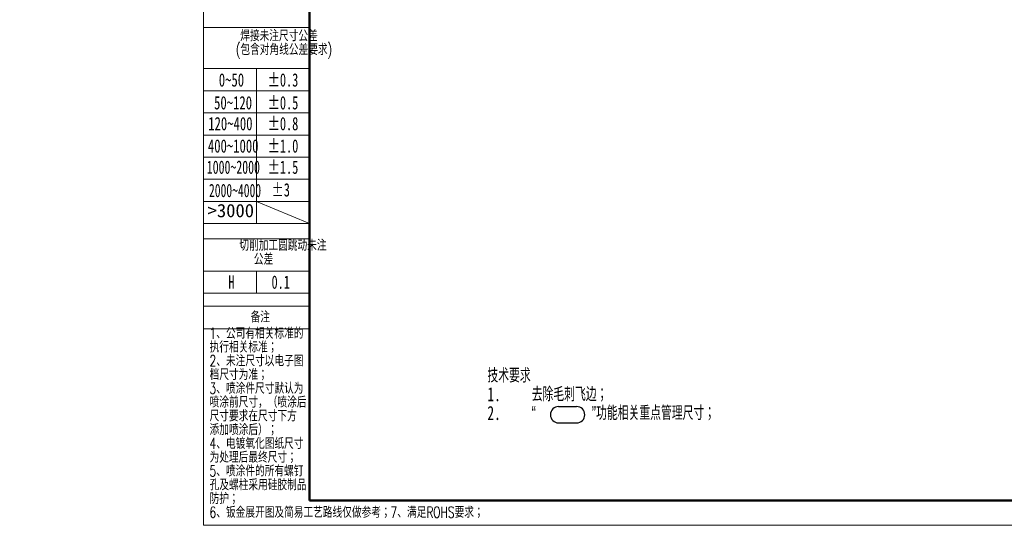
# Model space of a CAD drawing. Header units: millimetres. Extents: x -55 to 650, y 0 to 297.
# Tile 1 of 40: x -41 to 181, y 0 to 115. Entities that reach past the tile are written whole.
import ezdxf

# ---------------------------------------------------------------- set-up
doc = ezdxf.new("R2010")
doc.units = ezdxf.units.MM
doc.linetypes.add('CENTERX2', pattern=[20.32, 12.7, -2.54, 2.54, -2.54])
doc.layers.add('文字层', color=7, linetype='Continuous', lineweight=25)
doc.layers.add('标注层', color=150, linetype='Continuous')
doc.styles.add('SLDTEXTSTYLE0', font='TXT', dxfattribs={"width": 0.7, "bigfont": 'bigfont'})
doc.styles.add('SLDTEXTSTYLE1', font='TXT', dxfattribs={"width": 0.7})
doc.styles.add('SLDTEXTSTYLE17', font='TXT', dxfattribs={"width": 0.653082})
doc.styles.add('SLDTEXTSTYLE18', font='TXT', dxfattribs={"width": 0.641279})
doc.styles.add('SLDTEXTSTYLE5', font='TXT', dxfattribs={"width": 0.677991})
doc.styles.add('SLDTEXTSTYLE7', font='TXT', dxfattribs={"width": 1.026693})

# ---------------------------------------------------------------- blocks, each defined once
blk = doc.blocks.new('SW_SYMBOL_INSP_IBN')
at = {"layer": '文字层', "color": 0}
for p, q in [((500, 1000), (1600, 1000)), ((500, 0), (1600, 0))]:
    blk.add_line(p, q, dxfattribs=at)
for centre, start, end in [((500, 500), 90, 270), ((1600, 500), 270, 90)]:
    blk.add_arc(centre, 500, start, end, dxfattribs=at)
blk = doc.blocks.new('SW_NOTE_0')
at = {"layer": '文字层', "color": 0, "xscale": 0.003694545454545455, "yscale": 0.003694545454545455, "zscale": 0.003694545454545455}
blk.add_blockref('SW_SYMBOL_INSP_IBN', (14.23, -8.21), dxfattribs=at)
at = {"layer": '文字层', "color": 0, "char_height": 3.175, "attachment_point": 1}
for s, insert, style in [('\\M+18B5A术\\M+19776\\M+18B81', (0, 4.09), 'SLDTEXTSTYLE0'), ('\\M+18B8E\\M+18F9C\\M+196D1\\M+18E68飞边\\M+18147', (10, -0.14), 'SLDTEXTSTYLE0'), ('1.', (0, -0.14), 'SLDTEXTSTYLE1'), ('2.', (0, -4.37), 'SLDTEXTSTYLE1'), ('\\M+18167', (10, -4.37), 'SLDTEXTSTYLE0'), ('\\M+18168\\M+18CF7\\M+1945C\\M+1918A关\\M+18F64\\M+1935F\\M+18AC7\\M+1979D\\M+18EDA\\M+190A1\\M+18147', (23.55, -4.37), 'SLDTEXTSTYLE0')]:
    blk.add_mtext(s, dxfattribs=dict(at, insert=insert, style=style))
blk = doc.blocks.new('SW_NOTE_20')
at = {"layer": '标注层', "color": 0, "char_height": 2.5, "attachment_point": 2, "style": 'SLDTEXTSTYLE0'}
for s, insert in [('焊\\M+190DA\\M+196A2\\M+1928D\\M+18EDA\\M+190A1\\M+18CF6\\M+18DB7', (13.75, 3.22)), ('(\\M+195EF\\M+18ADC对\\M+18A70线\\M+18CF6\\M+18DB7\\M+19776\\M+18B81)', (14.89, 0.11))]:
    blk.add_mtext(s, dxfattribs=dict(at, insert=insert))
blk = doc.blocks.new('SW_NOTE_21')
at = {"layer": '标注层', "color": 0, "char_height": 2.5, "attachment_point": 2, "style": 'SLDTEXTSTYLE0'}
for s, insert in [('\\M+190D8\\M+18DED\\M+189C1\\M+18D48圆\\M+192B5动\\M+196A2\\M+1928D', (15.47, 3.22)), ('\\M+18CF6\\M+18DB7', (11.09, 0.11))]:
    blk.add_mtext(s, dxfattribs=dict(at, insert=insert))
blk = doc.blocks.new('SW_NOTE_22')
at = {"layer": '标注层', "color": 0, "char_height": 2.5, "attachment_point": 1, "style": 'SLDTEXTSTYLE0'}
for s, insert in [('1\\M+18141\\M+18CF6\\M+18E69\\M+1974C\\M+1918A关标\\M+18F79\\M+19349', (0, 3.22)), ('执\\M+18D73\\M+1918A关标\\M+18F79\\M+18147', (0, 0.11)), ('2\\M+18141\\M+196A2\\M+1928D\\M+18EDA\\M+190A1\\M+188C8电\\M+18E71图', (0, -3)), ('\\M+19E83\\M+18EDA\\M+190A1为\\M+18F79\\M+18147', (0, -6.11)), ('3\\M+18141喷涂\\M+18C8F\\M+18EDA\\M+190A1\\M+1E0D2认为', (0, -9.22)), ('喷涂\\M+1914F\\M+18EDA\\M+190A1\\M+18143\\M+18169喷涂\\M+18D40', (0, -12.33)), ('\\M+18EDA\\M+190A1\\M+19776\\M+18B81\\M+18DDD\\M+18EDA\\M+190A1\\M+189BA\\M+195FB', (0, -15.44)), ('\\M+19359\\M+189C1喷涂\\M+18D40\\M+1816A\\M+18147', (0, -18.56)), ('4\\M+18141电镀氧\\M+189BB图纸\\M+18EDA\\M+190A1', (0, -21.67)), ('为处\\M+1979D\\M+18D40\\M+18DC5终\\M+18EDA\\M+190A1\\M+18147', (0, -24.78)), ('5\\M+18141喷涂\\M+18C8F\\M+19349\\M+18F8A\\M+1974C\\M+19786钉', (0, -27.89)), ('\\M+18D45\\M+18B79\\M+19786\\M+1928C\\M+18DD1\\M+19770\\M+1E1E9胶\\M+190A7\\M+19569', (0, -31)), ('\\M+19668护\\M+18147', (0, -34.11))]:
    blk.add_mtext(s, dxfattribs=dict(at, insert=insert))

msp = doc.modelspace()

# ---------------------------------------------------------------- linework, layer by layer
at = {"color": 7, "linetype": 'Continuous', "lineweight": 18}
for p, q in [((-0.0005, 297.3966), (-0.0005, 0.3966)), ((-0.0005, 0.3966), (419.993, 0.3966))]:
    msp.add_line(p, q, dxfattribs=at)
at = {"color": 1, "linetype": 'Continuous', "lineweight": 18}
for p, q in [((-0.0005, 290.9894), (-0.0005, 0.3966)), ((-0.0005, 112.8638), (23.9959, 112.8638)), ((-0.0005, 103.5515), (11.9977, 103.5515)), ((11.9977, 103.5515), (11.9977, 68.5515)), ((23.9959, 103.5515), (11.9977, 103.5515)), ((-0.0005, 98.5515), (23.9959, 98.5515)), ((-0.0005, 93.5515), (23.9959, 93.5515)), ((-0.0005, 88.5515), (23.9959, 88.5515)), ((-0.0005, 83.5515), (23.9959, 83.5515)), ((-0.0005, 78.5515), (23.9959, 78.5515)), ((-0.0005, 73.5515), (23.9959, 73.5515)), ((11.9977, 73.5422), (23.9959, 68.5515)), ((-0.0005, 68.5515), (23.9959, 68.5515)), ((-0.0005, 65.0931), (23.9959, 65.0931)), ((-0.0005, 57.8028), (23.9959, 57.8028)), ((11.9977, 57.8028), (11.9977, 52.8028)), ((-0.0005, 52.8028), (23.9959, 52.8028)), ((-0.0005, 49.9051), (23.9959, 49.9051)), ((-0.0005, 44.7515), (23.9959, 44.7515))]:
    msp.add_line(p, q, dxfattribs=at)
at = {"color": 7, "linetype": 'Continuous', "lineweight": 50}
for q in [(23.9959, 290.9894), (413.9959, 5.9894)]:
    msp.add_line((23.9959, 5.9894), q, dxfattribs=at)
at = {"color": 1, "linetype": 'CENTERX2', "lineweight": 18}
msp.add_line((-0.0005, 103.5515), (23.9959, 103.5515), dxfattribs=at)

# ---------------------------------------------------------------- block references
at = {"layer": '文字层'}
msp.add_blockref('SW_NOTE_0', (64.1346, 31.7263), dxfattribs=at)
at = {"layer": '标注层', "color": 1}
for name, p in [('SW_NOTE_20', (3.3266, 109.014)), ('SW_NOTE_21', (2.5027, 61.6803)), ('SW_NOTE_22', (1.4141, 41.8149))]:
    msp.add_blockref(name, p, dxfattribs=at)

# ---------------------------------------------------------------- texts
for s, insert, char_height, attachment_point, style in [('0~50', (3.4881, 102.4915), 3, 1, 'SLDTEXTSTYLE1'), ('±0.3', (14.5214, 102.4915), 3, 1, 'SLDTEXTSTYLE5'), ('50~120', (2.4216, 97.3364), 3, 1, 'SLDTEXTSTYLE1'), ('±0.5', (14.5214, 97.3364), 3, 1, 'SLDTEXTSTYLE5'), ('120~400', (1.1049, 92.6187), 3, 1, 'SLDTEXTSTYLE1'), ('±0.8', (14.5214, 92.6187), 3, 1, 'SLDTEXTSTYLE5'), ('400~1000', (1.0294, 87.5727), 3, 1, 'SLDTEXTSTYLE1'), ('±1.0', (14.5214, 87.5727), 3, 1, 'SLDTEXTSTYLE5'), ('1000~2000', (0.7836, 82.7837), 3, 1, 'SLDTEXTSTYLE17'), ('±1.5', (14.5214, 82.7837), 3, 1, 'SLDTEXTSTYLE5'), ('±3', (15.3937, 77.6711), 3, 1, 'SLDTEXTSTYLE5'), ('2000~4000', (1.2699, 77.5261), 3, 1, 'SLDTEXTSTYLE18'), ('>3000', (0.9649, 72.9839), 3, 1, 'SLDTEXTSTYLE7'), ('H', (5.6607, 56.8261), 3, 1, 'SLDTEXTSTYLE5'), ('0.1', (15.3937, 56.8261), 3, 1, 'SLDTEXTSTYLE5'), ('备\\M+1928D', (12.8583, 48.69), 2.5, 2, 'SLDTEXTSTYLE0'), ('6\\M+18141钣\\M+18BE0\\M+19357开图\\M+18B79简\\M+188D5\\M+18D48艺\\M+19848线仅\\M+198F4\\M+18E51\\M+18D6C\\M+181477\\M+18141满\\M+191ABROHS\\M+19776\\M+18B81\\M+18147', (1.4141, 4.5931), 2.5, 1, 'SLDTEXTSTYLE0')]:
    msp.add_mtext(s, dxfattribs=dict(at, insert=insert, char_height=char_height, attachment_point=attachment_point, style=style))

doc.saveas('drawing.dxf')
